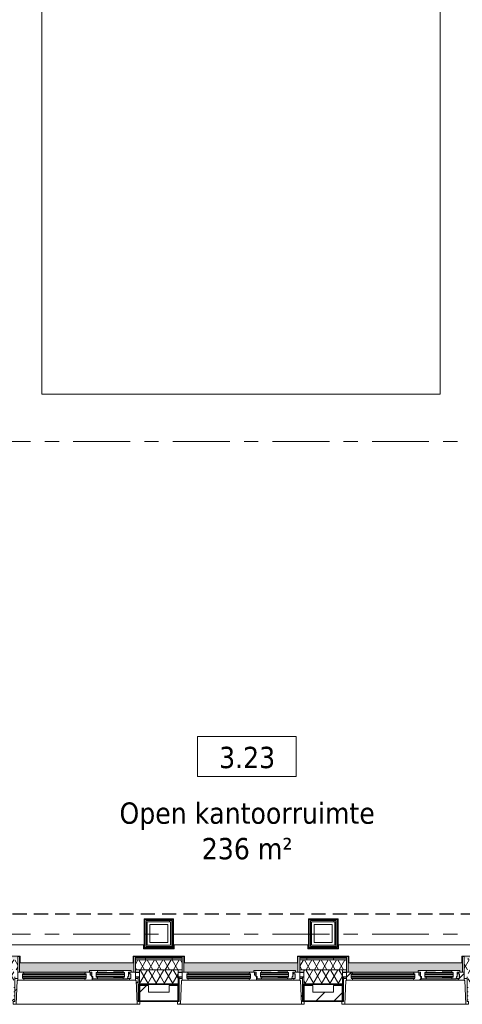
# Model space of a CAD drawing. Extents: x 3165 to 57695, y -7842 to 39081.
# Tile 79 of 248: x 43298 to 48235, y 2043 to 13036. Entities that reach past the tile are written whole.
import ezdxf

# ---------------------------------------------------------------- set-up
doc = ezdxf.new("R2010")
doc.units = 0
doc.header["$LTSCALE"] = 50
for name, pattern in [('HIDDEN2', [4.7625, 3.175, -1.5875]), ('Onderlegger 3e verdieping$0$gestippeld', [6.35, 3.175, -3.175]), ('Onderlegger 3e verdieping$0$stramien', [22.225, 12.7, -3.175, 3.175, -3.175])]:
    doc.linetypes.add(name, pattern=pattern)
doc.layers.get('0').update_dxf_attribs({"linetype": 'CONTINUOUS'})
for name, color, linetype, lineweight in [('Onderlegger 3e verdieping$0$A-AREA-IDEN', 8, 'CONTINUOUS', 18), ('Onderlegger 3e verdieping$0$A-FLOR-OTLN', 8, 'CONTINUOUS', 18), ('Onderlegger 3e verdieping$0$A-GLAZ', 8, 'CONTINUOUS', 25), ('Onderlegger 3e verdieping$0$A-GLAZ-GLAS', 8, 'CONTINUOUS', 25), ('Onderlegger 3e verdieping$0$A-WALL', 8, 'CONTINUOUS', 25), ('Onderlegger 3e verdieping$0$A-WALL-PATT', 8, 'CONTINUOUS', 50), ('Onderlegger 3e verdieping$0$I-WALL', 8, 'CONTINUOUS', 25), ('Onderlegger 3e verdieping$0$S-GRID', 8, 'CONTINUOUS', 18)]:
    doc.layers.add(name, color=color, linetype=linetype, lineweight=lineweight)
doc.styles.add('Onderlegger 3e verdieping$0$Tahoma_1', font='TAHOMA.TTF', dxfattribs={"height": 238.040123})
pattern_1 = [(0, (36681.597, -4943.396), (0, 45.688), []), (90, (36681.6, -4943.4), (-105, 45.688), [45.688, -45.688])]
pattern_2 = [(45, (-47599.58, -2253.2), (-212.132, 212.132), [])]
pattern_3 = [(45, (-43932.92, -2253.2), (-212.132, 212.132), [])]
pattern_4 = [(45, (-45766.25, -2253.2), (-212.132, 212.132), [])]
pattern_5 = [(0, (0, 0), (406.4, 101.6), [33.528, -271.272, 33.528, -271.272, -1625.6]), (0, (0, 0), (406.4, 101.6), [-609.6, 33.528, -576.072, 33.528, -271.272, -711.2]), (0, (0, 0), (406.4, 101.6), [-1524, 33.528, -169.672, 33.528, -474.472]), (120, (152.4, 50.8), (-291.18818, 301.15272), [33.528, -271.272, 33.528, -271.272, -1625.6]), (120, (152.4, 50.8), (-291.18818, 301.15272), [-609.6, 33.528, -576.072, 33.528, -271.272, -711.2]), (120, (152.4, 50.8), (-291.18818, 301.15272), [-1524, 33.528, -169.672, 33.528, -474.472]), (240, (203.2, 254), (-115.21182, -402.75272), [33.528, -271.272, 33.528, -271.272, -1625.6]), (240, (203.2, 254), (-115.21182, -402.75272), [-609.6, 33.528, -576.072, 33.528, -271.272, -711.2]), (240, (203.2, 254), (-115.21182, -402.75272), [-1524, 33.528, -169.672, 33.528, -474.472])]
pattern_6 = [(270, (44617.6, 2999), (500, -7e-12), []), (270, (44567.6, 2999), (500, -7e-12), []), (270, (44517.6, 2999), (500, -7e-12), []), (270, (44467.6, 2999), (500, -7e-12), [])]
pattern_7 = [(270, (46450.9, 2999), (500, -7e-12), []), (270, (46400.9, 2999), (500, -7e-12), []), (270, (46350.9, 2999), (500, -7e-12), []), (270, (46300.9, 2999), (500, -7e-12), [])]

# ---------------------------------------------------------------- blocks, each defined once
blk = doc.blocks.new('Onderlegger 3e verdieping$0$31_KA_Houten kozijn metselwerkgevel met draaiend deel verdieping - 31_KA_Houten kozijn metselwerkgevel met draaiend deel verdieping-12073448-Plotview 3e Verdieping - schaal 1 op 100')
at = {"layer": 'Onderlegger 3e verdieping$0$A-GLAZ'}
blk.add_hatch(color=256, dxfattribs=at).paths.add_polyline_path([(92, 150), (143, 150), (143, 166), (607, 166), (607, 150), (636, 150), (636, 323), (656, 323), (656, 328), (632, 328), (632, 255), (-631, 255), (-631, 328), (-657, 328), (-657, 323), (-637, 323), (-637, 150), (39, 150)], flags=0)
at = {"layer": 'Onderlegger 3e verdieping$0$A-GLAZ', "lineweight": 18}
h = blk.add_hatch(dxfattribs=at)
h.set_pattern_fill('FP_409', color=256, style=0, pattern_type=2)
h.set_pattern_definition(pattern_2)
h.paths.add_polyline_path([(-657, 150), (-637, 150), (-637, 323), (-657, 323), (-657, 249)], flags=0)
h.paths.add_polyline_path([(636, 150), (656, 150), (656, 323), (636, 323), (636, 249)], flags=0)
h = blk.add_hatch(dxfattribs=at)
h.set_pattern_fill('FP_409', color=256, style=0, pattern_type=2)
h.set_pattern_definition(pattern_2)
h.paths.add_polyline_path([(591, 60), (656, 60), (656, 150), (592, 150), (590, 130), (605, 130), (605, 77), (590, 77)], flags=0)
h.paths.add_polyline_path([(-591, 60), (-590, 77), (-605, 77), (-605, 130), (-590, 130), (-592, 150), (-657, 150), (-657, 60)], flags=0)
at = {"layer": 'Onderlegger 3e verdieping$0$A-GLAZ'}
h = blk.add_hatch(color=256, dxfattribs=at)
h.paths.add_polyline_path([(182, 77), (180, 99), (174, 99), (174, 77), (180, 77)], flags=0)
h.paths.add_polyline_path([(-605, 77), (107, 77), (107, 80), (-605, 80)], flags=0)
h.paths.add_polyline_path([(570, 77), (605, 77), (605, 130), (580, 130), (580, 99), (570, 99), (568, 77)], flags=0)
h.paths.add_polyline_path([(-605, 84), (107, 84), (107, 101), (-605, 101)], flags=0)
h.paths.add_polyline_path([(165, 99), (170, 99), (170, 130), (152, 130), (152, 114), (165, 114), (165, 101)], flags=0)
h.paths.add_polyline_path([(-591, 105), (107, 105), (107, 122), (-605, 122), (-605, 105), (-592, 105)], flags=0)
h.paths.add_polyline_path([(92, 126), (107, 126), (107, 130), (-605, 130), (-605, 126), (39, 126)], flags=0)
h = blk.add_hatch(color=256, dxfattribs=at)
h.paths.add_polyline_path([(170, 130), (170, 150), (152, 150), (152, 130)], flags=0)
h.paths.add_polyline_path([(-579, 130), (92, 130), (94, 150), (-592, 150), (-590, 130)], flags=0)
h.paths.add_polyline_path([(590, 130), (592, 150), (580, 150), (580, 130)], flags=0)
at = {"layer": 'Onderlegger 3e verdieping$0$A-GLAZ', "lineweight": 18}
h = blk.add_hatch(dxfattribs=at)
h.set_pattern_fill('FP_409', color=256, style=0, pattern_type=2)
h.set_pattern_definition(pattern_2)
h.paths.add_polyline_path([(174, 60), (174, 99), (165, 99), (165, 114), (152, 114), (152, 150), (94, 150), (92, 130), (107, 130), (107, 77), (92, 77), (94, 60)], flags=0)
at = {"layer": 'Onderlegger 3e verdieping$0$A-GLAZ'}
h = blk.add_hatch(color=256, dxfattribs=at)
h.paths.add_polyline_path([(590, 60), (591, 60), (590, 77), (174, 77), (174, 60), (570, 60)], flags=0)
h.paths.add_polyline_path([(-591, 60), (94, 60), (92, 77), (-590, 77)], flags=0)
at = {"layer": 'Onderlegger 3e verdieping$0$A-GLAZ', "lineweight": 18}
h = blk.add_hatch(dxfattribs=at)
h.set_pattern_fill('FP_409', color=256, style=0, pattern_type=2)
h.set_pattern_definition(pattern_2)
h.paths.add_polyline_path([(674, -210), (706, -210), (706, -180), (688, -180), (688, 77), (656, 77), (656, 57), (664, 57), (673, -184)], flags=0)
for p, q in [((-657, 323), (-657, 328)), ((-637, 323), (-657, 323)), ((-657, 323), (-657, 150)), ((-637, 150), (-637, 323)), ((636, 323), (636, 150)), ((656, 323), (636, 323)), ((656, 328), (656, 323)), ((656, 150), (656, 323)), ((-657, 150), (-637, 150)), ((-592, 150), (-657, 150)), ((-657, 150), (-657, 60)), ((-605, 126), (-605, 130)), ((-605, 130), (-590, 130)), ((-605, 105), (-605, 122)), ((94, 150), (-592, 150)), ((-590, 130), (-592, 150)), ((-590, 130), (92, 130)), ((94, 150), (92, 130)), ((92, 130), (107, 130)), ((143, 150), (94, 150)), ((107, 130), (107, 126)), ((107, 122), (107, 105)), ((152, 114), (152, 150)), ((152, 130), (170, 130)), ((165, 114), (152, 114)), ((165, 99), (165, 114)), ((580, 130), (590, 130)), ((592, 150), (590, 130)), ((590, 130), (605, 130)), ((605, 130), (605, 77)), ((656, 150), (607, 150)), ((636, 150), (656, 150)), ((656, 60), (656, 150)), ((-689, 95), (-689, 77)), ((-657, 77), (-689, 77)), ((-689, 77), (-689, -180)), ((-674, -210), (-664, 57)), ((-664, 57), (-657, 57)), ((-657, 57), (-657, 77)), ((-657, 60), (-591, 60)), ((-605, 84), (-605, 101)), ((-605, 77), (-605, 80)), ((-590, 77), (-605, 77)), ((-591, 60), (-590, 77)), ((-591, 60), (94, 60)), ((92, 77), (-590, 77)), ((107, 77), (92, 77)), ((92, 77), (94, 60)), ((94, 60), (174, 60)), ((107, 101), (107, 84)), ((107, 80), (107, 77)), ((170, 99), (165, 99)), ((174, 60), (174, 99)), ((182, 77), (174, 77)), ((174, 60), (591, 60)), ((590, 77), (568, 77)), ((605, 77), (590, 77)), ((590, 77), (591, 60)), ((591, 60), (656, 60)), ((656, 77), (688, 77)), ((656, 57), (656, 77)), ((664, 57), (656, 57)), ((674, -210), (664, 57)), ((688, 77), (688, 95)), ((688, 77), (688, -180)), ((-689, -180), (-707, -180)), ((-707, -180), (-707, -210)), ((-707, -210), (-674, -210)), ((674, -210), (-674, -210)), ((706, -210), (674, -210)), ((688, -180), (706, -180)), ((706, -180), (706, -210))]:
    blk.add_line(p, q, dxfattribs=at)
blk = doc.blocks.new('Onderlegger 3e verdieping$0$31_KA_Houten kozijn metselwerkgevel triple glas - Type-9950171-Plotview 3e Verdieping - schaal 1 op 100')
at = {"layer": 'Onderlegger 3e verdieping$0$A-GLAZ'}
for points in [[(535, 0), (0, 0), (0, -4), (712, -3), (712, 0)], [(712, -21), (0, -21), (0, -25), (712, -25)], [(0, -42), (0, -46), (712, -46), (712, -42), (225, -42)]]:
    blk.add_hatch(color=256, dxfattribs=at).paths.add_polyline_path(points, flags=0)
at = {"layer": 'Onderlegger 3e verdieping$0$A-GLAZ', "lineweight": 18}
for p, q in [((712, 0), (0, 0)), ((0, 0), (0, -4)), ((712, -4), (712, 0)), ((0, -4), (712, -4)), ((712, -21), (0, -21)), ((0, -21), (0, -25)), ((0, -25), (712, -25)), ((712, -42), (0, -42)), ((0, -42), (0, -46)), ((0, -46), (712, -46)), ((712, -25), (712, -21)), ((712, -46), (712, -42))]:
    blk.add_line(p, q, dxfattribs=at)
blk = doc.blocks.new('Onderlegger 3e verdieping$0$31_KA_Houten kozijn draaiend deel metselwerkgevel - Type-V236-Plotview 3e Verdieping - schaal 1 op 100')
at = {"layer": 'Onderlegger 3e verdieping$0$A-GLAZ', "lineweight": 18}
for p, q in [((61, 16), (-27, 16)), ((-27, 16), (-27, 0)), ((63, -4), (61, 16)), ((349, 16), (61, 16)), ((349, 16), (347, -4)), ((437, 16), (349, 16)), ((410, 0), (437, 0)), ((437, 0), (437, 16)), ((-27, 0), (0, 0)), ((0, 0), (0, -51)), ((0, -51), (10, -51)), ((10, -51), (12, -74)), ((12, -74), (61, -74)), ((48, -8), (48, -4)), ((48, -4), (63, -4)), ((48, -29), (48, -12)), ((48, -50), (48, -33)), ((48, -57), (48, -53)), ((63, -57), (48, -57)), ((61, -74), (63, -57)), ((61, -74), (349, -74)), ((63, -4), (347, -4)), ((347, -57), (63, -57)), ((347, -4), (362, -4)), ((362, -57), (347, -57)), ((347, -57), (349, -74)), ((349, -74), (398, -74)), ((362, -4), (362, -8)), ((362, -12), (362, -29)), ((362, -33), (362, -50)), ((362, -53), (362, -57)), ((398, -74), (400, -51)), ((400, -51), (410, -51)), ((410, -51), (410, 0))]:
    blk.add_line(p, q, dxfattribs=at)
at = {"layer": 'Onderlegger 3e verdieping$0$A-GLAZ', "linetype": 'Onderlegger 3e verdieping$0$gestippeld'}
blk.add_line((347, -60), (242, -60), dxfattribs=at)
at = {"layer": 'Onderlegger 3e verdieping$0$A-GLAZ-GLAS'}
for p, q in [((63, 0), (168, 0)), ((347, 0), (242, 0))]:
    blk.add_line(p, q, dxfattribs=at)
blk = doc.blocks.new('Onderlegger 3e verdieping$0$31_KA_Houten kozijn metselwerkgevel triple glas - Type-9950170-Plotview 3e Verdieping - schaal 1 op 100')
at = {"layer": 'Onderlegger 3e verdieping$0$A-GLAZ'}
for points in [[(277, 0), (0, 0), (0, -4), (314, -4), (314, 0)], [(277, -21), (0, -21), (0, -25), (314, -25), (314, -21)], [(314, -42), (0, -42), (0, -46), (314, -46)]]:
    blk.add_hatch(color=256, dxfattribs=at).paths.add_polyline_path(points, flags=0)
at = {"layer": 'Onderlegger 3e verdieping$0$A-GLAZ', "lineweight": 18}
for p, q in [((314, 0), (0, 0)), ((0, 0), (0, -4)), ((314, -4), (314, 0)), ((0, -4), (314, -4)), ((314, -21), (0, -21)), ((0, -21), (0, -25)), ((0, -25), (314, -25)), ((314, -42), (0, -42)), ((0, -42), (0, -46)), ((0, -46), (314, -46)), ((314, -25), (314, -21)), ((314, -46), (314, -42))]:
    blk.add_line(p, q, dxfattribs=at)
blk = doc.blocks.new('Onderlegger 3e verdieping$0$31_KA_Houten kozijn metselwerkgevel met draaiend deel verdieping - 31_KA_Houten kozijn metselwerkgevel met draaiend deel verdieping-V247-Plotview 3e Verdieping - schaal 1 op 100')
at = {"layer": 'Onderlegger 3e verdieping$0$A-GLAZ'}
blk.add_hatch(color=256, dxfattribs=at).paths.add_polyline_path([(612, 150), (636, 150), (636, 323), (656, 323), (656, 328), (632, 328), (632, 255), (-631, 255), (-631, 328), (-657, 328), (-657, 323), (-637, 323), (-637, 150), (143, 150), (143, 166), (607, 166), (607, 150)], flags=0)
at = {"layer": 'Onderlegger 3e verdieping$0$A-GLAZ', "lineweight": 18}
h = blk.add_hatch(dxfattribs=at)
h.set_pattern_fill('FP_419', color=256, style=0, pattern_type=2)
h.set_pattern_definition(pattern_3)
h.paths.add_polyline_path([(-637, 150), (-637, 323), (-657, 323), (-657, 150)], flags=0)
h.paths.add_polyline_path([(636, 150), (656, 150), (656, 323), (636, 323), (636, 249)], flags=0)
at = {"layer": 'Onderlegger 3e verdieping$0$A-GLAZ'}
h = blk.add_hatch(color=256, dxfattribs=at)
h.paths.add_polyline_path([(-590, 77), (107, 77), (107, 80), (-605, 80), (-605, 77), (-591, 77)], flags=0)
h.paths.add_polyline_path([(570, 77), (605, 77), (605, 130), (580, 130), (580, 99), (570, 99), (568, 77)], flags=0)
h.paths.add_polyline_path([(180, 77), (182, 77), (180, 99), (174, 99), (174, 77)], flags=0)
h.paths.add_polyline_path([(-605, 84), (107, 84), (107, 101), (-605, 101)], flags=0)
h.paths.add_polyline_path([(170, 99), (170, 130), (152, 130), (152, 114), (165, 114), (165, 99)], flags=0)
h.paths.add_polyline_path([(-587, 105), (107, 105), (107, 122), (-605, 122), (-605, 105), (-587, 105)], flags=0)
h.paths.add_polyline_path([(-585, 126), (107, 126), (107, 130), (-605, 130), (-605, 126), (-589, 126)], flags=0)
h = blk.add_hatch(color=256, dxfattribs=at)
h.paths.add_polyline_path([(-590, 130), (92, 130), (94, 150), (-592, 150)], flags=0)
h.paths.add_polyline_path([(152, 130), (170, 130), (170, 150), (152, 150), (152, 146)], flags=0)
h.paths.add_polyline_path([(580, 130), (590, 130), (592, 150), (580, 150), (580, 146)], flags=0)
at = {"layer": 'Onderlegger 3e verdieping$0$A-GLAZ', "lineweight": 18}
h = blk.add_hatch(dxfattribs=at)
h.set_pattern_fill('FP_419', color=256, style=0, pattern_type=2)
h.set_pattern_definition(pattern_3)
h.paths.add_polyline_path([(-707, -210), (-674, -210), (-664, 57), (-657, 57), (-657, 77), (-689, 77), (-689, -180), (-707, -180), (-707, -184)], flags=0)
at = {"layer": 'Onderlegger 3e verdieping$0$A-GLAZ'}
h = blk.add_hatch(color=256, dxfattribs=at)
h.paths.add_polyline_path([(244, 60), (591, 60), (590, 77), (174, 77), (174, 60), (233, 60)], flags=0)
h.paths.add_polyline_path([(-591, 60), (94, 60), (92, 77), (-590, 77)], flags=0)
at = {"layer": 'Onderlegger 3e verdieping$0$A-GLAZ', "lineweight": 18}
h = blk.add_hatch(dxfattribs=at)
h.set_pattern_fill('FP_419', color=256, style=0, pattern_type=2)
h.set_pattern_definition(pattern_3)
h.paths.add_polyline_path([(706, -210), (706, -180), (688, -180), (688, 77), (656, 77), (656, 57), (664, 57), (674, -210)], flags=0)
for p, q in [((-657, 323), (-657, 328)), ((-637, 323), (-657, 323)), ((-657, 323), (-657, 150)), ((-637, 150), (-637, 323)), ((636, 323), (636, 150)), ((656, 323), (636, 323)), ((656, 328), (656, 323)), ((656, 150), (656, 323)), ((-657, 150), (-637, 150)), ((-592, 150), (-657, 150)), ((-657, 150), (-657, 60)), ((-605, 126), (-605, 130)), ((-605, 130), (-590, 130)), ((-605, 105), (-605, 122)), ((94, 150), (-592, 150)), ((-590, 130), (-592, 150)), ((-590, 130), (92, 130)), ((94, 150), (92, 130)), ((92, 130), (107, 130)), ((143, 150), (94, 150)), ((107, 130), (107, 126)), ((107, 122), (107, 105)), ((152, 114), (152, 150)), ((152, 130), (170, 130)), ((165, 114), (152, 114)), ((165, 99), (165, 114)), ((580, 130), (590, 130)), ((592, 150), (590, 130)), ((590, 130), (605, 130)), ((605, 130), (605, 77)), ((656, 150), (607, 150)), ((636, 150), (656, 150)), ((656, 60), (656, 150)), ((-689, 95), (-689, 77)), ((-657, 77), (-689, 77)), ((-689, 77), (-689, -180)), ((-674, -210), (-664, 57)), ((-664, 57), (-657, 57)), ((-657, 57), (-657, 77)), ((-657, 60), (-591, 60)), ((-605, 84), (-605, 101)), ((-605, 77), (-605, 80)), ((-590, 77), (-605, 77)), ((-591, 60), (-590, 77)), ((-591, 60), (94, 60)), ((92, 77), (-590, 77)), ((107, 77), (92, 77)), ((92, 77), (94, 60)), ((94, 60), (174, 60)), ((107, 101), (107, 84)), ((107, 80), (107, 77)), ((170, 99), (165, 99)), ((174, 60), (174, 99)), ((182, 77), (174, 77)), ((174, 60), (591, 60)), ((590, 77), (568, 77)), ((605, 77), (590, 77)), ((590, 77), (591, 60)), ((591, 60), (656, 60)), ((656, 77), (688, 77)), ((656, 57), (656, 77)), ((664, 57), (656, 57)), ((674, -210), (664, 57)), ((688, 77), (688, 95)), ((688, 77), (688, -180)), ((-689, -180), (-707, -180)), ((-707, -180), (-707, -210)), ((-707, -210), (-674, -210)), ((674, -210), (-674, -210)), ((706, -210), (674, -210)), ((688, -180), (706, -180)), ((706, -180), (706, -210))]:
    blk.add_line(p, q, dxfattribs=at)
blk = doc.blocks.new('Onderlegger 3e verdieping$0$31_KA_Houten kozijn draaiend deel metselwerkgevel - Type-V250-Plotview 3e Verdieping - schaal 1 op 100')
at = {"layer": 'Onderlegger 3e verdieping$0$A-GLAZ', "lineweight": 18}
for p, q in [((61, 16), (-27, 16)), ((-27, 16), (-27, 0)), ((63, -4), (61, 16)), ((349, 16), (61, 16)), ((349, 16), (347, -4)), ((437, 16), (349, 16)), ((410, 0), (437, 0)), ((437, 0), (437, 16)), ((-27, 0), (0, 0)), ((0, 0), (0, -51)), ((0, -51), (10, -51)), ((10, -51), (12, -74)), ((12, -74), (61, -74)), ((48, -7), (48, -4)), ((48, -4), (63, -4)), ((48, -29), (48, -11)), ((48, -49), (48, -33)), ((48, -57), (48, -53)), ((63, -57), (48, -57)), ((61, -74), (63, -57)), ((61, -74), (349, -74)), ((63, -4), (347, -4)), ((347, -57), (63, -57)), ((347, -4), (362, -4)), ((362, -57), (347, -57)), ((347, -57), (349, -74)), ((349, -74), (398, -74)), ((362, -4), (362, -7)), ((362, -11), (362, -29)), ((362, -33), (362, -49)), ((362, -53), (362, -57)), ((398, -74), (400, -51)), ((400, -51), (410, -51)), ((410, -51), (410, 0))]:
    blk.add_line(p, q, dxfattribs=at)
at = {"layer": 'Onderlegger 3e verdieping$0$A-GLAZ', "linetype": 'Onderlegger 3e verdieping$0$gestippeld'}
blk.add_line((347, -60), (242, -60), dxfattribs=at)
at = {"layer": 'Onderlegger 3e verdieping$0$A-GLAZ-GLAS'}
for p, q in [((63, 0), (168, 0)), ((347, 0), (242, 0))]:
    blk.add_line(p, q, dxfattribs=at)
blk = doc.blocks.new('Onderlegger 3e verdieping$0$31_KA_Houten kozijn metselwerkgevel met draaiend deel verdieping - 31_KA_Houten kozijn metselwerkgevel met draaiend deel verdieping-V251-Plotview 3e Verdieping - schaal 1 op 100')
at = {"layer": 'Onderlegger 3e verdieping$0$A-GLAZ'}
blk.add_hatch(color=256, dxfattribs=at).paths.add_polyline_path([(635, 150), (636, 150), (636, 323), (656, 323), (656, 328), (632, 328), (632, 255), (-631, 255), (-631, 328), (-657, 328), (-657, 323), (-637, 323), (-637, 150), (143, 150), (143, 166), (607, 166), (607, 150)], flags=0)
at = {"layer": 'Onderlegger 3e verdieping$0$A-GLAZ', "lineweight": 18}
h = blk.add_hatch(dxfattribs=at)
h.set_pattern_fill('FP_421', color=256, style=0, pattern_type=2)
h.set_pattern_definition(pattern_4)
h.paths.add_polyline_path([(656, 60), (656, 150), (592, 150), (590, 130), (605, 130), (605, 77), (590, 77), (591, 60), (635, 60)], flags=0)
h.paths.add_polyline_path([(-603, 60), (-591, 60), (-590, 77), (-605, 77), (-605, 130), (-590, 130), (-592, 150), (-657, 150), (-657, 60)], flags=0)
at = {"layer": 'Onderlegger 3e verdieping$0$A-GLAZ'}
h = blk.add_hatch(color=256, dxfattribs=at)
h.paths.add_polyline_path([(182, 77), (180, 99), (174, 99), (174, 77), (180, 77)], flags=0)
h.paths.add_polyline_path([(-603, 77), (107, 77), (107, 80), (-605, 80), (-605, 77)], flags=0)
h.paths.add_polyline_path([(570, 77), (605, 77), (605, 130), (580, 130), (580, 99), (570, 99), (568, 77)], flags=0)
h.paths.add_polyline_path([(107, 84), (107, 101), (-605, 101), (-605, 84), (16, 84)], flags=0)
h.paths.add_polyline_path([(165, 99), (170, 99), (170, 130), (152, 130), (152, 114), (165, 114), (165, 101)], flags=0)
h.paths.add_polyline_path([(-605, 105), (107, 105), (107, 122), (-605, 122)], flags=0)
h.paths.add_polyline_path([(-590, 126), (107, 126), (107, 130), (-605, 130), (-605, 126), (-591, 126)], flags=0)
h = blk.add_hatch(color=256, dxfattribs=at)
h.paths.add_polyline_path([(170, 130), (170, 150), (152, 150), (152, 130)], flags=0)
h.paths.add_polyline_path([(-293, 130), (92, 130), (94, 150), (-592, 150), (-590, 130)], flags=0)
h.paths.add_polyline_path([(590, 130), (592, 150), (580, 150), (580, 130)], flags=0)
at = {"layer": 'Onderlegger 3e verdieping$0$A-GLAZ', "lineweight": 18}
h = blk.add_hatch(dxfattribs=at)
h.set_pattern_fill('FP_421', color=256, style=0, pattern_type=2)
h.set_pattern_definition(pattern_4)
h.paths.add_polyline_path([(-707, -210), (-674, -210), (-664, 57), (-657, 57), (-657, 77), (-689, 77), (-689, -180), (-707, -180), (-707, -184)], flags=0)
at = {"layer": 'Onderlegger 3e verdieping$0$A-GLAZ'}
h = blk.add_hatch(color=256, dxfattribs=at)
h.paths.add_polyline_path([(590, 60), (591, 60), (590, 77), (174, 77), (174, 60), (570, 60)], flags=0)
h.paths.add_polyline_path([(-591, 60), (94, 60), (92, 77), (-590, 77)], flags=0)
at = {"layer": 'Onderlegger 3e verdieping$0$A-GLAZ', "lineweight": 18}
h = blk.add_hatch(dxfattribs=at)
h.set_pattern_fill('FP_421', color=256, style=0, pattern_type=2)
h.set_pattern_definition(pattern_4)
h.paths.add_polyline_path([(706, -210), (706, -180), (688, -180), (688, 77), (656, 77), (656, 57), (664, 57), (674, -210)], flags=0)
for p, q in [((-657, 323), (-657, 328)), ((-637, 323), (-657, 323)), ((-657, 323), (-657, 150)), ((-637, 150), (-637, 323)), ((636, 323), (636, 150)), ((656, 323), (636, 323)), ((656, 328), (656, 323)), ((656, 150), (656, 323)), ((-657, 150), (-637, 150)), ((-592, 150), (-657, 150)), ((-657, 150), (-657, 60)), ((-605, 126), (-605, 130)), ((-605, 130), (-590, 130)), ((-605, 105), (-605, 122)), ((94, 150), (-592, 150)), ((-590, 130), (-592, 150)), ((-590, 130), (92, 130)), ((94, 150), (92, 130)), ((92, 130), (107, 130)), ((143, 150), (94, 150)), ((107, 130), (107, 126)), ((107, 122), (107, 105)), ((152, 114), (152, 150)), ((152, 130), (170, 130)), ((165, 114), (152, 114)), ((165, 99), (165, 114)), ((580, 130), (590, 130)), ((592, 150), (590, 130)), ((590, 130), (605, 130)), ((605, 130), (605, 77)), ((656, 150), (607, 150)), ((636, 150), (656, 150)), ((656, 60), (656, 150)), ((-689, 95), (-689, 77)), ((-657, 77), (-689, 77)), ((-689, 77), (-689, -180)), ((-674, -210), (-664, 57)), ((-664, 57), (-657, 57)), ((-657, 57), (-657, 77)), ((-657, 60), (-591, 60)), ((-605, 84), (-605, 101)), ((-605, 77), (-605, 80)), ((-590, 77), (-605, 77)), ((-591, 60), (-590, 77)), ((-591, 60), (94, 60)), ((92, 77), (-590, 77)), ((107, 77), (92, 77)), ((92, 77), (94, 60)), ((94, 60), (174, 60)), ((107, 101), (107, 84)), ((107, 80), (107, 77)), ((170, 99), (165, 99)), ((174, 60), (174, 99)), ((182, 77), (174, 77)), ((174, 60), (591, 60)), ((590, 77), (568, 77)), ((605, 77), (590, 77)), ((590, 77), (591, 60)), ((591, 60), (656, 60)), ((656, 77), (688, 77)), ((656, 57), (656, 77)), ((664, 57), (656, 57)), ((674, -210), (664, 57)), ((688, 77), (688, 95)), ((688, 77), (688, -180)), ((-689, -180), (-707, -180)), ((-707, -180), (-707, -210)), ((-707, -210), (-674, -210)), ((674, -210), (-674, -210)), ((706, -210), (674, -210)), ((688, -180), (706, -180)), ((706, -180), (706, -210))]:
    blk.add_line(p, q, dxfattribs=at)
blk = doc.blocks.new('Onderlegger 3e verdieping$0$31_KA_Houten kozijn draaiend deel metselwerkgevel - Type-V252-Plotview 3e Verdieping - schaal 1 op 100')
at = {"layer": 'Onderlegger 3e verdieping$0$A-GLAZ', "lineweight": 18}
for p, q in [((61, 16), (-27, 16)), ((-27, 16), (-27, 0)), ((63, -4), (61, 16)), ((349, 16), (61, 16)), ((349, 16), (347, -4)), ((437, 16), (349, 16)), ((410, 0), (437, 0)), ((437, 0), (437, 16)), ((-27, 0), (0, 0)), ((0, 0), (0, -51)), ((0, -51), (10, -51)), ((10, -51), (12, -74)), ((12, -74), (61, -74)), ((48, -8), (48, -4)), ((48, -4), (63, -4)), ((48, -29), (48, -12)), ((48, -50), (48, -33)), ((48, -57), (48, -53)), ((63, -57), (48, -57)), ((61, -74), (63, -57)), ((61, -74), (349, -74)), ((63, -4), (347, -4)), ((347, -57), (63, -57)), ((347, -4), (362, -4)), ((362, -57), (347, -57)), ((347, -57), (349, -74)), ((349, -74), (398, -74)), ((362, -4), (362, -8)), ((362, -12), (362, -29)), ((362, -33), (362, -50)), ((362, -53), (362, -57)), ((398, -74), (400, -51)), ((400, -51), (410, -51)), ((410, -51), (410, 0))]:
    blk.add_line(p, q, dxfattribs=at)
at = {"layer": 'Onderlegger 3e verdieping$0$A-GLAZ', "linetype": 'Onderlegger 3e verdieping$0$gestippeld'}
blk.add_line((347, -60), (242, -60), dxfattribs=at)
at = {"layer": 'Onderlegger 3e verdieping$0$A-GLAZ-GLAS'}
for p, q in [((63, 0), (168, 0)), ((347, 0), (242, 0))]:
    blk.add_line(p, q, dxfattribs=at)
blk = doc.blocks.new('Onderlegger 3e verdieping$0$vensterbank tweede verdieping2 - vensterbank tweede verdieping-12045771-Plotview 3e Verdieping - schaal 1 op 100')
at = {"layer": 'Onderlegger 3e verdieping$0$A-GLAZ', "lineweight": 18}
for p, q in [((44680, 2708), (43187, 2708)), ((44680, 2662), (44680, 2708)), ((45020, 2662), (44680, 2662)), ((46513, 2708), (45020, 2708)), ((45020, 2708), (45020, 2662)), ((46513, 2662), (46513, 2708)), ((46854, 2662), (46513, 2662)), ((48347, 2708), (46854, 2708)), ((46854, 2708), (46854, 2662)), ((42731, 2582), (43301, 2582)), ((43301, 2582), (43301, 2508)), ((44564, 2508), (44564, 2582)), ((44564, 2582), (45135, 2582)), ((45135, 2582), (45135, 2508)), ((46398, 2508), (46398, 2582)), ((46398, 2582), (46968, 2582)), ((46968, 2582), (46968, 2508)), ((48231, 2508), (48231, 2582)), ((48231, 2582), (48801, 2582)), ((43301, 2508), (44564, 2508)), ((45135, 2508), (46398, 2508)), ((46968, 2508), (48231, 2508))]:
    blk.add_line(p, q, dxfattribs=at)
blk = doc.blocks.new('Onderlegger 3e verdieping$0$00_KU ruimtetag groot - 00_KU ruimtetag groot-3653893-Plotview 3e Verdieping - schaal 1 op 100')
at = {"layer": 'Onderlegger 3e verdieping$0$A-AREA-IDEN'}
for p, q in [((5.5, 2.16), (-5.5, 2.16)), ((-5.5, 2.16), (-5.5, -2.3)), ((5.5, -2.3), (5.5, 2.16)), ((-5.5, -2.3), (5.5, -2.3))]:
    blk.add_line(p, q, dxfattribs=at)
blk = doc.blocks.new('Onderlegger 3e verdieping')
at = {"layer": 'Onderlegger 3e verdieping$0$A-WALL-PATT', "lineweight": 18}
h = blk.add_hatch(dxfattribs=at)
h.set_pattern_fill('FP_11', color=256, style=0, pattern_type=2)
h.set_pattern_definition(pattern_5)
h.paths.add_polyline_path([(44685, 2677), (44695, 2677), (44695, 2989), (44685, 2989), (44685, 2690)], flags=0)
h = blk.add_hatch(dxfattribs=at)
h.set_pattern_fill('FP_438', color=256, angle=90, style=0, pattern_type=2)
h.set_pattern_definition(pattern_6)
h.paths.add_polyline_path([(44695, 2977), (44993, 2977), (44993, 2989), (44695, 2989)], flags=0)
h = blk.add_hatch(dxfattribs=at)
h.set_pattern_fill('FP_438', color=256, angle=90, style=0, pattern_type=2)
h.set_pattern_definition(pattern_6)
h.paths.add_polyline_path([(44854, 2964), (44980, 2964), (44980, 2977), (44707, 2977), (44707, 2964), (44720, 2964)], flags=0)
h = blk.add_hatch(dxfattribs=at)
h.set_pattern_fill('FP_437', color=256, angle=-270, style=0, pattern_type=2)
h.set_pattern_definition([(180, (45015.26, 3033.2), (-1e-12, -500), []), (180, (45015.26, 3083.2), (-1e-12, -500), []), (180, (45015.26, 3133.2), (-1e-12, -500), []), (180, (45015.26, 3183.2), (-1e-12, -500), [])])
h.paths.add_polyline_path([(45005, 2677), (45005, 2989), (44993, 2989), (44993, 2677)], flags=0)
h = blk.add_hatch(dxfattribs=at)
h.set_pattern_fill('FP_11', color=256, style=0, pattern_type=2)
h.set_pattern_definition(pattern_5)
h.paths.add_polyline_path([(46528, 2989), (46839, 2989), (46839, 2999), (46518, 2999), (46518, 2989)], flags=0)
h = blk.add_hatch(dxfattribs=at)
h.set_pattern_fill('FP_440', color=256, angle=90, style=0, pattern_type=2)
h.set_pattern_definition(pattern_7)
h.paths.add_polyline_path([(46528, 2977), (46826, 2977), (46826, 2989), (46528, 2989)], flags=0)
h = blk.add_hatch(dxfattribs=at)
h.set_pattern_fill('FP_440', color=256, angle=90, style=0, pattern_type=2)
h.set_pattern_definition(pattern_7)
h.paths.add_polyline_path([(46553, 2964), (46814, 2964), (46814, 2977), (46541, 2977), (46541, 2964)], flags=0)
h = blk.add_hatch(dxfattribs=at)
h.set_pattern_fill('FP_439', color=256, angle=-270, style=0, pattern_type=2)
h.set_pattern_definition([(180, (46848.6, 3033.2), (-1e-12, -500), []), (180, (46848.6, 3083.2), (-1e-12, -500), []), (180, (46848.6, 3133.2), (-1e-12, -500), []), (180, (46848.6, 3183.2), (-1e-12, -500), [])])
h.paths.add_polyline_path([(46839, 2677), (46839, 2989), (46826, 2989), (46826, 2677)], flags=0)
h = blk.add_hatch(dxfattribs=at)
h.set_pattern_fill('FP_11', color=256, style=0, pattern_type=2)
h.set_pattern_definition(pattern_5)
h.paths.add_polyline_path([(46849, 2667), (46849, 2999), (46839, 2999), (46839, 2667)], flags=0)
h = blk.add_hatch(dxfattribs=at)
h.set_pattern_fill('FP_11', color=256, style=0, pattern_type=2)
h.set_pattern_definition(pattern_5)
h.paths.add_polyline_path([(46518, 2667), (46839, 2667), (46839, 2677), (46518, 2677)], flags=0)
h = blk.add_hatch(dxfattribs=at)
h.set_pattern_fill('FP_11', color=256, style=0, pattern_type=2)
h.set_pattern_definition(pattern_5)
h.paths.add_polyline_path([(54137, 2558), (54297, 2558), (54297, 2568), (53756, 2568), (53756, 2558), (53828, 2558)], flags=0)
h.paths.add_polyline_path([(51923, 2558), (52443, 2558), (52443, 2568), (51923, 2568)], flags=0)
h.paths.add_polyline_path([(50424, 2558), (50610, 2558), (50610, 2568), (50089, 2568), (50089, 2558), (50114, 2558)], flags=0)
h.paths.add_polyline_path([(48256, 2558), (48776, 2558), (48776, 2568), (48256, 2568)], flags=0)
h.paths.add_polyline_path([(46711, 2558), (46943, 2558), (46943, 2568), (46423, 2568), (46423, 2558)], flags=0)
h.paths.add_polyline_path([(44854, 2558), (45110, 2558), (45110, 2568), (44589, 2568), (44589, 2558)], flags=0)
h.paths.add_polyline_path([(43276, 2558), (43276, 2568), (42756, 2568), (42756, 2558), (42998, 2558)], flags=0)
h.paths.add_polyline_path([(41443, 2558), (41443, 2568), (40923, 2568), (40923, 2558), (41141, 2558)], flags=0)
h.paths.add_polyline_path([(39089, 2558), (39610, 2558), (39610, 2568), (39089, 2568)], flags=0)
h.paths.add_polyline_path([(37257, 2558), (37776, 2558), (37776, 2568), (37257, 2568)], flags=0)
h = blk.add_hatch(dxfattribs=at)
h.set_pattern_fill('FP_423', color=256, style=0, pattern_type=2)
h.set_pattern_definition([(90, (0, 0), (-300, 2e-14), [])])
h.paths.add_polyline_path([(54137, 2538), (54307, 2538), (54307, 2558), (53756, 2558), (53756, 2538), (53828, 2538)], flags=0)
h.paths.add_polyline_path([(52280, 2538), (52443, 2538), (52443, 2558), (51923, 2558), (51923, 2538), (51971, 2538)], flags=0)
h.paths.add_polyline_path([(50089, 2538), (50610, 2538), (50610, 2558), (50089, 2558)], flags=0)
h.paths.add_polyline_path([(48567, 2538), (48776, 2538), (48776, 2558), (48256, 2558), (48256, 2538), (48258, 2538)], flags=0)
h.paths.add_polyline_path([(46943, 2538), (46943, 2558), (46423, 2558), (46423, 2538), (46711, 2538)], flags=0)
h.paths.add_polyline_path([(44589, 2538), (45110, 2538), (45110, 2558), (44589, 2558)], flags=0)
h.paths.add_polyline_path([(42998, 2538), (43276, 2538), (43276, 2558), (42756, 2558), (42756, 2538)], flags=0)
h.paths.add_polyline_path([(41443, 2538), (41443, 2558), (40923, 2558), (40923, 2538), (41141, 2538)], flags=0)
h.paths.add_polyline_path([(39089, 2538), (39610, 2538), (39610, 2558), (39089, 2558)], flags=0)
h.paths.add_polyline_path([(37257, 2538), (37776, 2538), (37776, 2558), (37257, 2558)], flags=0)
h = blk.add_hatch(dxfattribs=at)
h.set_pattern_fill('FP_427', color=256, angle=60, style=0, pattern_type=2)
h.set_pattern_definition([(60, (45776.6, 2468.2), (-46.182, 80.0104), []), (120, (45869, 2468.2), (-92.382, 0.0104), [])])
h.paths.add_polyline_path([(54327, 2428), (54327, 2538), (53756, 2538), (53756, 2428), (54307, 2428)], flags=0)
h.paths.add_polyline_path([(51923, 2428), (52443, 2428), (52443, 2538), (51923, 2538), (51923, 2502)], flags=0)
h.paths.add_polyline_path([(50424, 2428), (50610, 2428), (50610, 2538), (50089, 2538), (50089, 2428), (50114, 2428)], flags=0)
h.paths.add_polyline_path([(48256, 2428), (48776, 2428), (48776, 2538), (48256, 2538), (48256, 2502)], flags=0)
h.paths.add_polyline_path([(46943, 2428), (46943, 2538), (46423, 2538), (46423, 2428), (46711, 2428)], flags=0)
h.paths.add_polyline_path([(45009, 2428), (45110, 2428), (45110, 2538), (44589, 2538), (44589, 2428), (44854, 2428)], flags=0)
h.paths.add_polyline_path([(42998, 2428), (43276, 2428), (43276, 2538), (42756, 2538), (42756, 2428)], flags=0)
h.paths.add_polyline_path([(41443, 2428), (41443, 2538), (40923, 2538), (40923, 2428), (41141, 2428)], flags=0)
h.paths.add_polyline_path([(39610, 2428), (39610, 2538), (39089, 2538), (39089, 2428), (39594, 2428)], flags=0)
h.paths.add_polyline_path([(37257, 2428), (37776, 2428), (37776, 2538), (37257, 2538), (37257, 2502)], flags=0)
h = blk.add_hatch(dxfattribs=at)
h.set_pattern_fill('FP_8', color=256, angle=60, style=0, pattern_type=2)
h.set_pattern_definition([(60, (45559.1, 2118.2), (-46.182, 80.0104), []), (120, (45651.5, 2118.2), (-92.382, 0.0104), [])])
h.paths.add_polyline_path([(54437, 2268), (54437, 2428), (53801, 2428), (53801, 2268), (53828, 2268)], flags=0)
h.paths.add_polyline_path([(51971, 2268), (52398, 2268), (52398, 2428), (51968, 2428), (51968, 2268)], flags=0)
h.paths.add_polyline_path([(50134, 2268), (50565, 2268), (50565, 2428), (50134, 2428)], flags=0)
h.paths.add_polyline_path([(46898, 2268), (46898, 2428), (46468, 2428), (46468, 2268), (46711, 2268)], flags=0)
h.paths.add_polyline_path([(48731, 2268), (48731, 2428), (48301, 2428), (48301, 2268), (48567, 2268)], flags=0)
h.paths.add_polyline_path([(45009, 2268), (45065, 2268), (45065, 2428), (44634, 2428), (44634, 2268), (44854, 2268)], flags=0)
h.paths.add_polyline_path([(42998, 2268), (43231, 2268), (43231, 2428), (42801, 2428), (42801, 2268)], flags=0)
h.paths.add_polyline_path([(41141, 2268), (41398, 2268), (41398, 2428), (40968, 2428), (40968, 2268)], flags=0)
h.paths.add_polyline_path([(39134, 2268), (39565, 2268), (39565, 2428), (39134, 2428), (39134, 2286)], flags=0)
h.paths.add_polyline_path([(37731, 2268), (37731, 2428), (37117, 2428), (37117, 2268), (37118, 2268)], flags=0)
h.paths.add_polyline_path([(36787, 2268), (36787, 2428), (36682, 2428), (36682, 2268)], flags=0)
h = blk.add_hatch(dxfattribs=at)
h.set_pattern_fill('FP_1', color=256, angle=45, style=0, pattern_type=2)
h.set_pattern_definition([(45, (400, -4e-13), (-565.685, 565.685), []), (45, (600, -6e-13), (-565.685, 565.685), [])])
h.paths.add_polyline_path([(54597, 2078), (54687, 2078), (54687, 2178), (53901, 2178), (53901, 2253), (53801, 2253), (53801, 2078), (54437, 2078)], flags=0)
h.paths.add_polyline_path([(52398, 2078), (52398, 2253), (52298, 2253), (52298, 2178), (52068, 2178), (52068, 2253), (51968, 2253), (51968, 2078), (52280, 2078)], flags=0)
h.paths.add_polyline_path([(50424, 2078), (50565, 2078), (50565, 2253), (50465, 2253), (50465, 2178), (50234, 2178), (50234, 2253), (50134, 2253), (50134, 2078)], flags=0)
h.paths.add_polyline_path([(46468, 2078), (46898, 2078), (46898, 2253), (46798, 2253), (46798, 2178), (46568, 2178), (46568, 2253), (46468, 2253)], flags=0)
h.paths.add_polyline_path([(48731, 2078), (48731, 2253), (48631, 2253), (48631, 2178), (48401, 2178), (48401, 2253), (48301, 2253), (48301, 2078), (48567, 2078)], flags=0)
h.paths.add_polyline_path([(44854, 2078), (45065, 2078), (45065, 2253), (44965, 2253), (44965, 2178), (44734, 2178), (44734, 2253), (44634, 2253), (44634, 2078)], flags=0)
h.paths.add_polyline_path([(42998, 2078), (43231, 2078), (43231, 2253), (43131, 2253), (43131, 2178), (42901, 2178), (42901, 2253), (42801, 2253), (42801, 2078)], flags=0)
h.paths.add_polyline_path([(41398, 2078), (41398, 2253), (41298, 2253), (41298, 2178), (41068, 2178), (41068, 2253), (40968, 2253), (40968, 2078), (41141, 2078)], flags=0)
h.paths.add_polyline_path([(39284, 2078), (39565, 2078), (39565, 2253), (39465, 2253), (39465, 2178), (39234, 2178), (39234, 2253), (39134, 2253), (39134, 2078)], flags=0)
h.paths.add_polyline_path([(37731, 2078), (37731, 2253), (37631, 2253), (37631, 2178), (36682, 2178), (36682, 2078), (37118, 2078)], flags=0)
h = blk.add_hatch(dxfattribs=at)
h.set_pattern_fill('FP_10', color=256, style=0, pattern_type=2)
h.set_pattern_definition(pattern_1)
h.paths.add_polyline_path([(44634, 2078), (44634, 2253), (44621, 2253), (44621, 2078)], flags=0)
h.paths.add_polyline_path([(43231, 2078), (43244, 2078), (43244, 2253), (43231, 2253), (43231, 2178)], flags=0)
h = blk.add_hatch(dxfattribs=at)
h.set_pattern_fill('FP_9', color=256, style=0, pattern_type=2)
h.set_pattern_definition(pattern_1)
h.paths.add_polyline_path([(46468, 2078), (46468, 2253), (46455, 2253), (46455, 2078)], flags=0)
h.paths.add_polyline_path([(45078, 2078), (45078, 2253), (45065, 2253), (45065, 2078)], flags=0)
h = blk.add_hatch(dxfattribs=at)
h.set_pattern_fill('FP_10', color=256, style=0, pattern_type=2)
h.set_pattern_definition(pattern_1)
h.paths.add_polyline_path([(48301, 2078), (48301, 2253), (48288, 2253), (48288, 2078)], flags=0)
h.paths.add_polyline_path([(46898, 2078), (46911, 2078), (46911, 2253), (46898, 2253), (46898, 2178)], flags=0)
at = {"layer": 'Onderlegger 3e verdieping$0$A-FLOR-OTLN'}
for p, q in [((47990, 29801), (47990, 8855)), ((43544, 8855), (43544, 17383)), ((47990, 8855), (43544, 8855)), ((44680, 2678), (44685, 2678)), ((45015, 2678), (45020, 2678)), ((46513, 2678), (46518, 2678)), ((46849, 2678), (46854, 2678))]:
    blk.add_line(p, q, dxfattribs=at)
at = {"layer": 'Onderlegger 3e verdieping$0$A-WALL', "lineweight": 18}
for p, q in [((44634, 2428), (44634, 2268)), ((45065, 2268), (45065, 2428)), ((46468, 2428), (46468, 2268)), ((46898, 2268), (46898, 2428)), ((44734, 2253), (44634, 2253)), ((44734, 2253), (44734, 2178)), ((45065, 2253), (44965, 2253)), ((44965, 2178), (44965, 2253)), ((46568, 2253), (46468, 2253)), ((46568, 2253), (46568, 2178)), ((46898, 2253), (46798, 2253)), ((46798, 2178), (46798, 2253)), ((44734, 2178), (44965, 2178)), ((46568, 2178), (46798, 2178))]:
    blk.add_line(p, q, dxfattribs=at)
at = {"layer": 'Onderlegger 3e verdieping$0$A-WALL'}
for p, q in [((44589, 2403), (44634, 2403)), ((44589, 2348), (44634, 2348)), ((45065, 2403), (45110, 2403)), ((45065, 2348), (45110, 2348)), ((46423, 2403), (46468, 2403)), ((46423, 2348), (46468, 2348)), ((46898, 2403), (46943, 2403)), ((46898, 2348), (46943, 2348)), ((44621, 2253), (44634, 2253)), ((45065, 2253), (45078, 2253)), ((46455, 2253), (46468, 2253)), ((46898, 2253), (46911, 2253)), ((44634, 2078), (44621, 2078)), ((45078, 2078), (45065, 2078)), ((46468, 2078), (46455, 2078)), ((46911, 2078), (46898, 2078))]:
    blk.add_line(p, q, dxfattribs=at)
at = {"layer": 'Onderlegger 3e verdieping$0$A-WALL', "lineweight": 35}
for p, q in [((44634, 2268), (44634, 2078)), ((44634, 2268), (45065, 2268)), ((45065, 2078), (45065, 2268)), ((46468, 2268), (46468, 2078)), ((46468, 2268), (46898, 2268)), ((46898, 2078), (46898, 2268)), ((44634, 2078), (45065, 2078)), ((46468, 2078), (46898, 2078))]:
    blk.add_line(p, q, dxfattribs=at)
at = {"layer": 'Onderlegger 3e verdieping$0$I-WALL', "lineweight": 18}
for p, q in [((45015, 2999), (44685, 2999)), ((44685, 2999), (44685, 2667)), ((45005, 2989), (44695, 2989)), ((44695, 2989), (44695, 2677)), ((44993, 2977), (44707, 2977)), ((44707, 2977), (44707, 2690)), ((44993, 2977), (44993, 2690)), ((45005, 2989), (45005, 2677)), ((45015, 2667), (45015, 2999)), ((46849, 2999), (46518, 2999)), ((46518, 2999), (46518, 2667)), ((46839, 2989), (46528, 2989)), ((46528, 2989), (46528, 2677)), ((46826, 2977), (46541, 2977)), ((46541, 2977), (46541, 2690)), ((46826, 2977), (46826, 2690)), ((46839, 2989), (46839, 2677)), ((46849, 2667), (46849, 2999)), ((44980, 2964), (44720, 2964)), ((44720, 2964), (44720, 2702)), ((44750, 2934), (44950, 2934)), ((44750, 2732), (44750, 2934)), ((44950, 2934), (44950, 2732)), ((44980, 2964), (44980, 2702)), ((46814, 2964), (46553, 2964)), ((46553, 2964), (46553, 2702)), ((46583, 2934), (46784, 2934)), ((46583, 2732), (46583, 2934)), ((46784, 2934), (46784, 2732)), ((46814, 2964), (46814, 2702)), ((44685, 2667), (45015, 2667)), ((45005, 2677), (44695, 2677)), ((44993, 2690), (44707, 2690)), ((44980, 2702), (44720, 2702)), ((44950, 2732), (44750, 2732)), ((46518, 2667), (46849, 2667)), ((46839, 2677), (46528, 2677)), ((46826, 2690), (46541, 2690)), ((46814, 2702), (46553, 2702)), ((46784, 2732), (46583, 2732)), ((45110, 2568), (44589, 2568)), ((44589, 2558), (45110, 2558)), ((44589, 2538), (45110, 2538)), ((46943, 2568), (46423, 2568)), ((46423, 2558), (46943, 2558)), ((46423, 2538), (46943, 2538)), ((44589, 2428), (45110, 2428)), ((46423, 2428), (46943, 2428))]:
    blk.add_line(p, q, dxfattribs=at)
at = {"layer": 'Onderlegger 3e verdieping$0$S-GRID', "linetype": 'Onderlegger 3e verdieping$0$stramien'}
for p, q in [((35005, 8328), (56108, 8328)), ((35005, 2828), (56108, 2828))]:
    blk.add_line(p, q, dxfattribs=at)
at = {"layer": 'Onderlegger 3e verdieping$0$A-AREA-IDEN', "xscale": 99.99999999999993, "yscale": 99.99999999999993, "zscale": 99.99999999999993}
blk.add_blockref('Onderlegger 3e verdieping$0$00_KU ruimtetag groot - 00_KU ruimtetag groot-3653893-Plotview 3e Verdieping - schaal 1 op 100', (45831, 4818), dxfattribs=at)
at = {"layer": 'Onderlegger 3e verdieping$0$A-GLAZ'}
for name, p in [('Onderlegger 3e verdieping$0$vensterbank tweede verdieping2 - vensterbank tweede verdieping-12045771-Plotview 3e Verdieping - schaal 1 op 100', (0, 0)), ('Onderlegger 3e verdieping$0$31_KA_Houten kozijn metselwerkgevel met draaiend deel verdieping - 31_KA_Houten kozijn metselwerkgevel met draaiend deel verdieping-V247-Plotview 3e Verdieping - schaal 1 op 100', (43933, 2253)), ('Onderlegger 3e verdieping$0$31_KA_Houten kozijn metselwerkgevel met draaiend deel verdieping - 31_KA_Houten kozijn metselwerkgevel met draaiend deel verdieping-V251-Plotview 3e Verdieping - schaal 1 op 100', (45766, 2253)), ('Onderlegger 3e verdieping$0$31_KA_Houten kozijn metselwerkgevel met draaiend deel verdieping - 31_KA_Houten kozijn metselwerkgevel met draaiend deel verdieping-12073448-Plotview 3e Verdieping - schaal 1 op 100', (47600, 2253)), ('Onderlegger 3e verdieping$0$31_KA_Houten kozijn draaiend deel metselwerkgevel - Type-V250-Plotview 3e Verdieping - schaal 1 op 100', (44103, 2403)), ('Onderlegger 3e verdieping$0$31_KA_Houten kozijn draaiend deel metselwerkgevel - Type-V252-Plotview 3e Verdieping - schaal 1 op 100', (45936, 2403)), ('Onderlegger 3e verdieping$0$31_KA_Houten kozijn draaiend deel metselwerkgevel - Type-V236-Plotview 3e Verdieping - schaal 1 op 100', (47770, 2403)), ('Onderlegger 3e verdieping$0$31_KA_Houten kozijn metselwerkgevel triple glas - Type-9950171-Plotview 3e Verdieping - schaal 1 op 100', (43328, 2380)), ('Onderlegger 3e verdieping$0$31_KA_Houten kozijn metselwerkgevel triple glas - Type-9950170-Plotview 3e Verdieping - schaal 1 op 100', (44151, 2396)), ('Onderlegger 3e verdieping$0$31_KA_Houten kozijn metselwerkgevel triple glas - Type-9950171-Plotview 3e Verdieping - schaal 1 op 100', (45162, 2380)), ('Onderlegger 3e verdieping$0$31_KA_Houten kozijn metselwerkgevel triple glas - Type-9950170-Plotview 3e Verdieping - schaal 1 op 100', (45984, 2396)), ('Onderlegger 3e verdieping$0$31_KA_Houten kozijn metselwerkgevel triple glas - Type-9950171-Plotview 3e Verdieping - schaal 1 op 100', (46995, 2380)), ('Onderlegger 3e verdieping$0$31_KA_Houten kozijn metselwerkgevel triple glas - Type-9950170-Plotview 3e Verdieping - schaal 1 op 100', (47818, 2396))]:
    blk.add_blockref(name, p, dxfattribs=at)
at = {"layer": 'Onderlegger 3e verdieping$0$A-AREA-IDEN', "attachment_point": 2, "line_spacing_factor": 1.000232, "style": 'Onderlegger 3e verdieping$0$Tahoma_1'}
for s, insert, char_height, width in [('3.23', (45835, 4918), 238, 768), ('Open kantoorruimte\\P236 m²', (45835, 4297), 238.04, 3483)]:
    blk.add_mtext(s, dxfattribs=dict(at, insert=insert, char_height=char_height, width=width))

msp = doc.modelspace()

# ---------------------------------------------------------------- linework, layer by layer
at = {"color": 8, "linetype": 'HIDDEN2'}
msp.add_line((37741.6, 3053.2), (53791.6, 3053.2), dxfattribs=at)

# ---------------------------------------------------------------- block references
msp.add_blockref('Onderlegger 3e verdieping', (0, 0))

doc.saveas('drawing.dxf')
